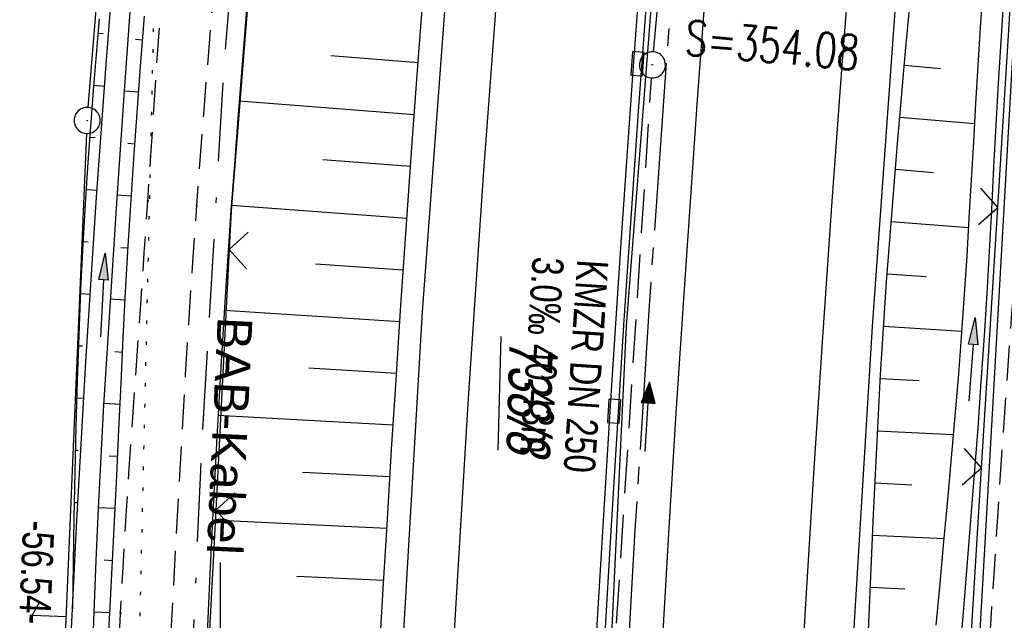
# Model space of a CAD drawing. Extents: x 508885 to 509191, y 457896 to 458644.
# Tile 39 of 58: x 508988 to 509045, y 458402 to 458436. Entities that reach past the tile are written whole.
import ezdxf

# ---------------------------------------------------------------- set-up
doc = ezdxf.new("R2010")
doc.units = 0
doc.header["$LTSCALE"] = 10
doc.header["$MEASUREMENT"] = 0
for name, pattern in [('ACAD_ISO16W100', [73, 15, -6.5, 15, -6.5, 15, -7, 1, -7]), ('ACHSE', [5.5, 4, -0.5, 0.5, -0.5]), ('AUSGEZOGEN', [0]), ('LT00', [0]), ('LT11', [0.3, 0.2, -0.1]), ('PUNKTX2_STR', [0.6, 0.1, -0.5]), ('STRICHLINIE2', [0.375, 0.25, -0.125])]:
    doc.linetypes.add(name, pattern=pattern)
doc.layers.get('0').update_dxf_attribs({"linetype": 'LT00'})
for name, color, linetype in [('--EK_FBR', 1, 'LT00'), ('--EK_Halt-Pfeil', 4, 'LT00'), ('--EK_Haltung', 7, 'STRICHLINIE2'), ('--EK_Haltung-Text', 140, 'LT00'), ('--EK_Schacht-Text', 5, 'LT00'), ('--EL_DFK_AB_L', 21, 'LT00'), ('--EL_DFK_AB_P', 7, 'LT00'), ('--EL_Halt-Pfeil', 4, 'LT00'), ('--EL_Haltung', 182, 'STRICHLINIE2'), ('--EL_Haltung-Text', 182, 'LT00'), ('-AX-093', 35, 'ACHSE'), ('ABSTAND', 8, 'LT00'), ('BAB-KABEL', 220, 'ACAD_ISO16W100'), ('BAB-KABEL_TEXT', 221, 'Continuous'), ('DFK_AB_FLNR', 7, 'Continuous'), ('DFK_AB_L', 21, 'LT00'), ('DFK_AB_P', 7, 'LT00'), ('DFK_KATASTER', 250, 'LT00'), ('DFK_NUTZUNGSGRENZE', 70, 'PUNKTX2_STR'), ('PFEIL', 140, 'AUSGEZOGEN'), ('V112_AFBR_BAB', 250, 'LT00'), ('V112_BOESCH', 250, 'LT00'), ('V112_BOSCHUNG', 250, 'LT00'), ('V112_FELDWEG', 250, 'LT11'), ('V112_GRABEN', 250, 'LT00'), ('V112_H_BORD', 8, 'LT00'), ('V112_KA_PRUF', 182, 'LT00'), ('V112_LD_MARK', 250, 'LT00'), ('V112_RASTER', 250, 'LT00'), ('V112_RINNE', 182, 'LT00'), ('V112_SINKK', 182, 'LT00'), ('V112_ZAUN', 40, 'LT00')]:
    doc.layers.add(name, color=color, linetype=linetype)
doc.styles.add('Beschrift', font='ARIAL.TTF')
doc.styles.add('Haltungsbeschriftung', font='ARIAL.TTF', dxfattribs={"width": 0.75})
doc.styles.add('schachtbeschriftung', font='romans.shx', dxfattribs={"width": 0.75, "height": 2})
doc.styles.get("Standard").update_dxf_attribs({"font": 'ARIAL.TTF'})

# ---------------------------------------------------------------- blocks, each defined once
blk = doc.blocks.new('SYMB7052')
at = {"color": 0, "linetype": 'ByBlock'}
blk.add_lwpolyline([(0, 0), (0, 0.196), (0.076, 0.156)], dxfattribs=at)
blk = doc.blocks.new('SYMB0003')
at = {"color": 0, "linetype": 'ByBlock'}
for p, q in [((-0.015712, 0), (0.010166, 0.012015)), ((0, -0.021257), (-0.015712, 0)), ((0.010166, 0.012015), (0, -0.021257))]:
    blk.add_line(p, q, dxfattribs=at)
for points in [[(-0.031395, 0.499013), (-0.093691, 0.491144), (-0.154509, 0.475528), (-0.21289, 0.452414), (-0.267913, 0.422164), (-0.318712, 0.385257), (-0.364484, 0.342274), (-0.404509, 0.293893), (-0.438154, 0.240877), (-0.464888, 0.184062), (-0.484292, 0.124345), (-0.496058, 0.062667), (-0.5, 0)], [(0.5, 0), (0.496057, 0.062667), (0.484292, 0.124345), (0.464888, 0.184062), (0.438153, 0.240877), (0.404509, 0.293893), (0.364484, 0.342274), (0.318712, 0.385257), (0.267913, 0.422164), (0.21289, 0.452414), (0.154509, 0.475528), (0.093691, 0.491144), (0.031395, 0.499013), (-0.031395, 0.499013)], [(-0.5, 0), (-0.496058, -0.062667), (-0.484292, -0.124345), (-0.464888, -0.184062), (-0.438154, -0.240877), (-0.404509, -0.293893), (-0.364485, -0.342274), (-0.318712, -0.385257), (-0.267914, -0.422164), (-0.21289, -0.452414), (-0.154509, -0.475529), (-0.093691, -0.491144), (-0.031395, -0.499014), (0.031395, -0.499014)], [(0.031395, -0.499014), (0.093691, -0.491144), (0.154509, -0.475529), (0.21289, -0.452414), (0.267914, -0.422164), (0.318712, -0.385257), (0.364485, -0.342274), (0.404509, -0.293893), (0.438154, -0.240877), (0.464889, -0.184062), (0.484292, -0.124345), (0.496058, -0.062667), (0.5, 0)]]:
    blk.add_lwpolyline(points, dxfattribs=at)
blk = doc.blocks.new('Pfreil3')
at = {"layer": 'PFEIL'}
blk.add_hatch(color=256, dxfattribs=at).paths.add_polyline_path([(-1.549, 0.273), (-1.549, -0.273), (0, 0)])
for p, q in [((-1.549, 0), (-4.831, 0)), ((-1.549, -0.273), (-1.549, 0.273)), ((-1.549, 0.273), (0, 0)), ((0, 0), (-1.549, -0.273))]:
    blk.add_line(p, q, dxfattribs=at)
blk = doc.blocks.new('SYMB0011')
at = {"color": 0, "linetype": 'ByBlock'}
for p, q in [((0.5, 0), (-0.5, 0)), ((0, 0.5), (0, -0.5))]:
    blk.add_line(p, q, dxfattribs=at)
blk = doc.blocks.new('SYMB0024')
at = {"color": 0, "linetype": 'ByBlock'}
for p, q in [((-0.5, 0.5), (0, 0)), ((0, 0), (0.5, 0.5))]:
    blk.add_line(p, q, dxfattribs=at)
blk = doc.blocks.new('SYMB0652')
at = {"color": 0, "linetype": 'ByBlock'}
blk.add_lwpolyline([(-0.15, -0.075), (0.15, -0.075), (0.15, 0.075), (-0.15, 0.075), (-0.15, -0.075)], dxfattribs=at)
blk = doc.blocks.new('SYMB0070')
at = {"color": 0, "linetype": 'ByBlock'}
for p, q in [((-0.5, 0), (0.2, 0)), ((0.5, 0), (0.2, 0.1)), ((0.2, 0.1), (0.2, 0)), ((0.468, 0), (0.21, 0.086)), ((0.21, 0.086), (0.21, -0.086)), ((0.21, -0.086), (0.468, 0)), ((0.22, -0.072), (0.437, 0)), ((0.23, -0.058), (0.405, 0)), ((0.24, -0.045), (0.374, 0)), ((0.342, 0), (0.25, 0.031)), ((0.25, 0.031), (0.25, -0.031)), ((0.25, -0.031), (0.342, 0)), ((0.26, -0.017), (0.31, 0)), ((0.27, -0.003), (0.279, 0))]:
    blk.add_line(p, q, dxfattribs=at)
for points in [[(0.2, 0), (0.2, -0.1), (0.5, 0)], [(0.437, 0), (0.22, 0.072), (0.22, -0.072)], [(0.405, 0), (0.23, 0.058), (0.23, -0.058)], [(0.374, 0), (0.24, 0.045), (0.24, -0.045)], [(0.31, 0), (0.26, 0.017), (0.26, -0.017)], [(0.279, 0), (0.27, 0.003), (0.27, -0.003)]]:
    blk.add_lwpolyline(points, dxfattribs=at)

msp = doc.modelspace()

# ---------------------------------------------------------------- linework, layer by layer
at = {"layer": '--EK_FBR'}
for points in [[(509007.454, 458322.883), (509007.977, 458345.83), (509008.965, 458370.63), (509010.2, 458395.169), (509011.606, 458419.412), (509013.424, 458443.945), (509015.365, 458466.768), (509017.722, 458491.337), (509020.368, 458516.063), (509023.279, 458539.666), (509026.395, 458562.703), (509029.635, 458585.14), (509032.898, 458606.519), (509036.843, 458630.719), (509038.5, 458640.091)], [(509033.444, 458322.397), (509033.995, 458344.72), (509034.89, 458369.551), (509035.987, 458394.317), (509037.472, 458418.57), (509039.183, 458442.329), (509041.09, 458464.831), (509043.369, 458488.282), (509045.947, 458513.055), (509048.673, 458535.671), (509051.755, 458558.727), (509055.01, 458581.604), (509058.517, 458604.2), (509062.207, 458626.243), (509064.565, 458639.405)]]:
    msp.add_lwpolyline(points, dxfattribs=at)
at = {"layer": '--EK_FBR', "linetype": 'LT11', "flags": 128}
for points in [[(509036.495, 457899.887), (509036.18, 457901.445), (509035.062, 457907.213), (509033.993, 457912.99), (509032.97, 457918.776), (509031.993, 457924.569), (509031.553, 457927.268), (509031.121, 457929.969), (509030.694, 457932.671), (509030.271, 457935.373), (509029.848, 457938.075), (509029.425, 457940.777), (509028.998, 457943.479), (509028.424, 457947.064), (509027.843, 457950.648), (509027.257, 457954.231), (509026.668, 457957.814), (509026.077, 457961.397), (509025.487, 457964.979), (509024.901, 457968.562), (509024.319, 457972.146), (509023.744, 457975.731), (509023.164, 457979.405), (509022.591, 457983.079), (509022.024, 457986.755), (509021.461, 457990.431), (509020.901, 457994.108), (509020.34, 457997.785), (509019.779, 458001.461), (509019.214, 458005.138), (509018.804, 458007.79), (509018.394, 458010.442), (509017.988, 458013.095), (509017.588, 458015.749), (509017.198, 458018.404), (509016.82, 458021.06), (509016.457, 458023.719), (509016.124, 458026.293), (509015.805, 458028.868), (509015.497, 458031.445), (509015.198, 458034.023), (509014.904, 458036.602), (509014.614, 458039.182), (509014.323, 458041.761), (509014.03, 458044.34), (509013.73, 458046.919), (509013.422, 458049.496), (509013.07, 458052.329), (509012.707, 458055.161), (509012.337, 458057.991), (509011.962, 458060.821), (509011.586, 458063.651), (509011.213, 458066.481), (509010.845, 458069.312), (509010.486, 458072.144), (509010.138, 458074.976), (509009.807, 458077.811), (509009.557, 458080.047), (509009.317, 458082.285), (509009.082, 458084.523), (509008.849, 458086.762), (509008.617, 458089.001), (509008.381, 458091.24), (509008.115, 458093.715), (509007.844, 458096.19), (509007.574, 458098.665), (509007.307, 458101.14), (509007.047, 458103.616), (509006.798, 458106.093), (509006.563, 458108.57), (509006.347, 458111.049), (509006.152, 458113.529), (509005.983, 458116.01), (509005.843, 458118.493), (509005.765, 458120.206), (509005.698, 458121.919), (509005.639, 458123.633), (509005.584, 458125.347), (509005.529, 458127.061), (509005.469, 458128.775), (509005.402, 458130.489), (509005.323, 458132.202), (509005.142, 458135.285), (509004.908, 458138.365), (509004.621, 458141.44), (509004.28, 458144.51), (509003.884, 458147.573), (509003.367, 458151.035), (509002.778, 458154.484), (509002.115, 458157.921), (509001.736, 458159.729), (509001.342, 458161.534), (509000.937, 458163.337), (509000.526, 458165.138), (509000.113, 458166.939), (508999.705, 458168.741), (508999.305, 458170.544), (508998.918, 458172.349), (508998.549, 458174.157), (508998.204, 458175.97), (508997.794, 458178.337), (508997.428, 458180.711), (508997.102, 458183.092), (508996.812, 458185.48), (508996.554, 458187.871), (508996.325, 458190.267), (508996.121, 458192.666), (508995.938, 458195.068), (508995.772, 458197.47), (508995.62, 458199.873), (508995.325, 458205.103), (508995.078, 458210.331), (508994.879, 458215.559), (508994.729, 458220.789), (508994.671, 458223.459), (508994.623, 458226.13), (508994.582, 458228.801), (508994.546, 458231.473), (508994.511, 458234.144), (508994.475, 458236.816), (508994.435, 458239.488), (508994.388, 458242.159), (508994.323, 458245.233), (508994.247, 458248.307), (508994.164, 458251.38), (508994.075, 458254.453), (508993.983, 458257.526), (508993.891, 458260.6), (508993.8, 458263.673), (508993.716, 458266.642), (508993.639, 458269.611), (508993.57, 458272.581), (508993.511, 458275.55), (508993.465, 458278.52), (508993.433, 458281.49), (508993.418, 458284.46), (508993.418, 458286.652), (508993.425, 458288.845), (508993.436, 458291.037), (508993.447, 458293.23), (508993.464, 458300.395), (508993.449, 458307.561), (508993.404, 458314.726), (508993.375, 458317.831), (508993.343, 458320.937), (508993.31, 458324.042), (508993.278, 458327.147), (508993.249, 458330.252), (508993.227, 458333.358), (508993.212, 458336.463), (508993.207, 458339.461), (508993.21, 458342.46), (508993.22, 458345.458), (508993.233, 458348.457), (508993.25, 458351.455), (508993.267, 458354.454), (508993.283, 458357.452), (508993.297, 458360.455), (508993.31, 458363.459), (508993.325, 458366.462), (508993.344, 458369.465), (508993.368, 458372.469), (508993.401, 458375.472), (508993.443, 458378.475), (508993.517, 458382.413), (508993.613, 458386.35), (508993.733, 458390.287), (508993.879, 458394.222), (508994.051, 458398.157), (508994.251, 458402.09), (508994.421, 458405.053), (508994.604, 458408.014), (508994.798, 458410.975), (508995, 458413.936), (508995.207, 458416.896), (508995.415, 458419.857), (508995.622, 458422.817), (508995.825, 458425.778), (508996, 458428.405), (508996.172, 458431.032), (508996.345, 458433.658), (508996.523, 458436.285), (508996.708, 458438.91), (508996.905, 458441.535), (508997.116, 458444.159), (508997.347, 458446.81), (508997.593, 458449.46), (508997.852, 458452.109), (508998.121, 458454.757), (508998.398, 458457.404), (508998.68, 458460.05), (508998.964, 458462.696), (508999.248, 458465.341), (508999.607, 458468.715), (508999.962, 458472.088), (509000.317, 458475.462), (509000.673, 458478.837), (509001.033, 458482.214), (509001.398, 458485.592), (509001.537, 458486.858), (509001.683, 458488.124), (509001.839, 458489.388), (509002.011, 458490.649), (509002.204, 458491.906), (509002.422, 458493.158), (509002.671, 458494.404), (509002.919, 458495.501), (509003.186, 458496.595), (509003.465, 458497.686), (509003.747, 458498.776), (509004.026, 458499.867), (509004.292, 458500.961), (509004.538, 458502.059), (509004.745, 458503.089), (509004.932, 458504.123), (509005.106, 458505.16), (509005.271, 458506.198), (509005.434, 458507.237), (509005.6, 458508.276), (509005.834, 458509.672), (509006.078, 458511.067), (509006.327, 458512.46), (509006.577, 458513.853), (509006.822, 458515.247), (509007.057, 458516.642), (509007.382, 458518.714), (509007.679, 458520.79), (509007.954, 458522.87), (509008.21, 458524.952), (509008.451, 458527.037), (509008.683, 458529.123), (509008.908, 458531.21), (509009.131, 458533.298), (509009.357, 458535.386), (509009.59, 458537.472), (509009.967, 458540.675), (509010.368, 458543.875), (509010.79, 458547.071), (509011.23, 458550.265), (509011.687, 458553.457), (509012.157, 458556.646), (509012.638, 458559.834), (509012.972, 458562.009)], [(509038.565, 457899.833), (509038.517, 457900.069), (509037.883, 457903.29), (509037.269, 457906.515), (509036.673, 457909.744), (509036.094, 457912.975), (509035.529, 457916.21), (509034.975, 457919.447), (509034.431, 457922.685), (509033.894, 457925.924), (509033.274, 457929.705), (509032.66, 457933.487), (509032.048, 457937.268), (509031.437, 457941.05), (509030.825, 457944.831), (509030.073, 457949.46), (509029.318, 457954.088), (509028.561, 457958.716), (509027.805, 457963.344), (509027.05, 457967.973), (509026.298, 457972.601), (509025.55, 457977.231), (509025.432, 457977.97), (509024.588, 457983.254), (509023.637, 457989.278), (509022.699, 457995.304), (509021.775, 458001.333), (509020.867, 458007.364), (509020.383, 458010.623), (509019.907, 458013.882), (509019.439, 458017.143), (509018.981, 458020.405), (509018.535, 458023.669), (509018.1, 458026.959), (509017.676, 458030.25), (509017.263, 458033.543), (509016.858, 458036.837), (509016.459, 458040.132), (509016.063, 458043.428), (509015.67, 458046.723), (509015.276, 458050.019), (509014.789, 458054.069), (509014.301, 458058.119), (509013.812, 458062.168), (509013.323, 458066.218), (509012.837, 458070.268), (509012.354, 458074.318), (509011.875, 458078.369), (509011.481, 458081.748), (509011.093, 458085.129), (509010.712, 458088.51), (509010.341, 458091.894), (509009.979, 458095.299), (509009.631, 458098.705), (509009.3, 458102.114), (509008.988, 458105.524), (509008.698, 458108.935), (509008.432, 458112.348), (509008.194, 458115.761), (509007.986, 458119.175), (509007.849, 458121.785), (509007.732, 458124.396), (509007.637, 458127.01), (509007.565, 458129.626), (509007.518, 458132.247), (509007.501, 458133.81), (509007.487, 458135.373), (509007.471, 458136.937), (509007.445, 458138.499), (509007.404, 458140.06), (509007.342, 458141.618), (509007.253, 458143.172), (509007.13, 458144.722), (509006.968, 458146.267), (509006.76, 458147.805), (509006.538, 458149.147), (509006.281, 458150.484), (509005.996, 458151.817), (509005.688, 458153.148), (509005.363, 458154.475), (509005.027, 458155.801), (509004.684, 458157.126), (509004.341, 458158.451), (509003.701, 458160.974), (509003.083, 458163.5), (509002.491, 458166.03), (509001.928, 458168.564), (509001.397, 458171.104), (509000.901, 458173.651), (509000.446, 458176.205), (509000.023, 458178.82), (508999.643, 458181.443), (508999.302, 458184.073), (508998.998, 458186.708), (508998.729, 458189.348), (508998.493, 458191.991), (508998.286, 458194.637), (508998.107, 458197.286), (508997.952, 458199.935), (508997.821, 458202.574), (508997.709, 458205.212), (508997.615, 458207.851), (508997.535, 458210.49), (508997.467, 458213.13), (508997.408, 458215.769), (508997.357, 458218.408), (508997.309, 458221.048), (508997.238, 458225.249), (508997.17, 458229.451), (508997.104, 458233.653), (508997.038, 458237.855), (508996.97, 458242.057), (508996.898, 458246.465), (508996.823, 458250.873), (508996.748, 458255.28), (508996.673, 458259.688), (508996.6, 458264.095), (508996.537, 458268.034), (508996.477, 458271.972), (508996.423, 458275.91), (508996.375, 458279.848), (508996.336, 458283.787), (508996.311, 458286.935), (508996.291, 458290.084), (508996.275, 458293.232), (508996.262, 458296.326), (508996.25, 458299.421), (508996.237, 458302.515), (508996.222, 458305.609), (508996.201, 458308.703), (508996.174, 458311.798), (508996.139, 458314.892), (508996.102, 458317.583), (508996.059, 458320.274), (508996.016, 458322.965), (508995.976, 458325.655), (508995.942, 458328.346), (508995.917, 458331.037), (508995.904, 458333.727), (508995.908, 458336.418), (508995.927, 458338.789), (508995.957, 458341.159), (508995.996, 458343.53), (508996.039, 458345.901), (508996.084, 458348.272), (508996.126, 458350.643), (508996.162, 458353.014), (508996.189, 458355.385), (508996.203, 458357.756), (508996.202, 458360.048), (508996.19, 458362.339), (508996.171, 458364.631), (508996.149, 458366.923), (508996.128, 458369.215), (508996.113, 458371.506), (508996.107, 458373.798), (508996.115, 458376.089), (508996.141, 458378.38), (508996.19, 458380.737), (508996.259, 458383.094), (508996.346, 458385.451), (508996.448, 458387.807), (508996.562, 458390.163), (508996.685, 458392.519), (508996.814, 458394.875), (508996.947, 458397.23), (508997.08, 458399.586), (508997.261, 458402.829), (508997.441, 458406.072), (508997.621, 458409.315), (508997.806, 458412.557), (508997.997, 458415.798), (508998.198, 458419.039), (508998.41, 458422.279), (508998.637, 458425.518), (508998.832, 458428.137), (508999.036, 458430.755), (508999.246, 458433.373), (508999.459, 458435.99), (508999.672, 458438.608), (508999.882, 458441.226), (509000.087, 458443.845), (509000.265, 458446.202), (509000.441, 458448.559), (509000.616, 458450.916), (509000.795, 458453.272), (509000.98, 458455.628), (509001.176, 458457.983), (509001.385, 458460.336), (509001.611, 458462.688), (509001.857, 458465.037), (509002.148, 458467.57), (509002.462, 458470.1), (509002.797, 458472.627), (509003.148, 458475.153), (509003.513, 458477.678), (509003.887, 458480.201), (509004.267, 458482.723), (509004.65, 458485.244), (509005.089, 458488.136), (509005.53, 458491.028), (509005.976, 458493.92), (509006.216, 458495.452), (509006.463, 458496.982), (509006.72, 458498.511), (509006.994, 458500.036), (509007.288, 458501.558), (509007.534, 458502.749), (509007.789, 458503.938), (509008.045, 458505.126), (509008.296, 458506.316), (509008.535, 458507.508), (509008.807, 458508.988), (509009.053, 458510.473), (509009.279, 458511.962), (509009.489, 458513.454), (509009.686, 458514.947), (509009.875, 458516.442), (509010.157, 458518.738), (509010.431, 458521.034), (509010.702, 458523.331), (509010.971, 458525.627), (509011.242, 458527.923), (509011.518, 458530.218), (509011.8, 458532.511), (509012.092, 458534.804), (509012.396, 458537.095), (509012.754, 458539.657), (509013.127, 458542.216), (509013.513, 458544.774), (509013.909, 458547.331), (509014.31, 458549.888), (509014.714, 458552.443), (509015.118, 458555), (509015.517, 458557.556), (509015.91, 458560.114), (509016.02, 458560.853)]]:
    msp.add_lwpolyline(points, dxfattribs=at)
at = {"layer": '--EK_FBR', "color": 2}
msp.add_lwpolyline([(509027.842, 458437.501), (509027.404, 458431.625), (509026.984, 458425.748), (509026.583, 458419.87), (509026.173, 458413.596), (509025.783, 458407.32), (509025.414, 458401.043), (509025.065, 458394.765), (509024.643, 458386.58), (509024.258, 458378.393), (509023.91, 458370.205), (509023.72, 458365.301), (509023.542, 458360.397), (509023.375, 458355.492), (509023.218, 458350.586), (509023.069, 458345.681), (509022.936, 458341.089), (509022.812, 458336.496), (509022.696, 458331.903), (509022.592, 458327.31), (509022.501, 458322.717)], dxfattribs=at)
at = {"layer": '--EK_Haltung'}
for p, q in [((509024.891, 458434.363), (509028.371, 458472.594)), ((509022.286, 458394.021), (509024.775, 458432.868))]:
    msp.add_line(p, q, dxfattribs=at)
at = {"layer": '--EL_DFK_AB_L'}
for p, q in [((508992.4, 458431.167), (508996.731, 458485.402)), ((509045.968, 458442.151), (509040.463, 458345.347)), ((508989.982, 458374.679), (508992.309, 458429.67))]:
    msp.add_line(p, q, dxfattribs=at)
at = {"layer": '--EL_Haltung'}
for p, q in [((509024.891, 458434.363), (509028.371, 458472.594)), ((509022.286, 458394.021), (509024.775, 458432.868))]:
    msp.add_line(p, q, dxfattribs=at)
at = {"layer": '-AX-093', "ltscale": 0.2}
msp.add_lwpolyline([(509026.45, 458444.688), (509025.493, 458432.091), (509024.615, 458419.488), (509023.817, 458406.88), (509023.099, 458394.267), (509022.461, 458381.65), (509021.903, 458369.029), (509021.424, 458356.405), (509021.026, 458343.778), (509020.707, 458331.149), (509020.469, 458318.518)], dxfattribs=at)
at = {"layer": 'BAB-KABEL', "ltscale": 0.03, "flags": 128}
msp.add_lwpolyline([(509030.381, 458640.305), (509028.862, 458630.359), (509025.782, 458607.356), (509022.865, 458586.792), (509019.457, 458565.396), (509016.703, 458545.969), (509012.658, 458524.774), (509009.414, 458505.662), (509006.499, 458487.362), (509004.395, 458471.637), (509001.968, 458455.15), (509000.184, 458433.437), (508998.889, 458411.254), (508997.915, 458389.213), (508997.751, 458367.359), (508997.427, 458340.488), (508997.265, 458311.669), (508997.265, 458292.245), (508997.694, 458242.661), (508999.533, 458200.892), (509000.202, 458184.134), (509007.234, 458146.46), (509010.333, 458117.354), (509014.944, 458076.455), (509017.63, 458049.491), (509019.256, 458036.621), (509024.514, 457998.778), (509025.455, 457991.53), (509029.992, 457962.287), (509036.078, 457925.561), (509040.905, 457899.771)], dxfattribs=at)
at = {"layer": 'DFK_AB_L'}
for p, q in [((508992.4, 458431.167), (508996.731, 458485.402)), ((509045.968, 458442.151), (509040.463, 458345.347)), ((508989.982, 458374.679), (508992.309, 458429.67))]:
    msp.add_line(p, q, dxfattribs=at)
at = {"layer": 'DFK_NUTZUNGSGRENZE', "ltscale": 0.2}
msp.add_line((508997.29, 458486.1), (508992.69, 458285.27), dxfattribs=at)
at = {"layer": 'V112_AFBR_BAB'}
for points in [[(509007.454, 458322.883), (509007.977, 458345.83), (509008.965, 458370.63), (509010.2, 458395.169), (509011.606, 458419.412), (509013.424, 458443.945), (509015.365, 458466.768), (509017.722, 458491.337), (509020.368, 458516.063), (509023.279, 458539.666), (509026.395, 458562.703), (509029.635, 458585.14), (509032.898, 458606.519), (509036.843, 458630.719), (509038.5, 458640.091)], [(509033.444, 458322.397), (509033.995, 458344.72), (509034.89, 458369.551), (509035.987, 458394.317), (509037.472, 458418.57), (509039.183, 458442.329), (509041.09, 458464.831), (509043.369, 458488.282), (509045.947, 458513.055), (509048.673, 458535.671), (509051.755, 458558.727), (509055.01, 458581.604), (509058.517, 458604.2), (509062.207, 458626.243), (509064.565, 458639.405)]]:
    msp.add_lwpolyline(points, dxfattribs=at)
at = {"layer": 'V112_AFBR_BAB', "color": 0}
msp.add_lwpolyline([(509027.842, 458437.501), (509027.404, 458431.625), (509026.984, 458425.748), (509026.583, 458419.87), (509026.173, 458413.596), (509025.783, 458407.32), (509025.414, 458401.043), (509025.065, 458394.765), (509024.643, 458386.58), (509024.258, 458378.393), (509023.91, 458370.205), (509023.72, 458365.301), (509023.542, 458360.397), (509023.375, 458355.492), (509023.218, 458350.586), (509023.069, 458345.681), (509022.936, 458341.089), (509022.812, 458336.496), (509022.696, 458331.903), (509022.592, 458327.31), (509022.501, 458322.717)], dxfattribs=at)
at = {"layer": 'V112_BOESCH'}
for points in [[(509007.599, 458370.723), (509007.791, 458374.848), (509007.995, 458378.973), (509008.209, 458383.097), (509008.431, 458387.221), (509008.66, 458391.345), (509008.892, 458395.468), (509009.121, 458399.477), (509009.353, 458403.486), (509009.591, 458407.494), (509009.835, 458411.502), (509010.087, 458415.51), (509010.349, 458419.517), (509010.686, 458424.456), (509011.039, 458429.394), (509011.406, 458434.331), (509011.786, 458439.267)], [(509001.621, 458438.46), (509001.414, 458435.817), (509001.206, 458433.173), (509000.999, 458430.53), (509000.797, 458427.886), (509000.602, 458425.242), (509000.304, 458420.899), (509000.031, 458416.553), (508999.782, 458412.206), (508999.555, 458407.857), (508999.348, 458403.508), (508999.158, 458399.157), (508999.019, 458395.71), (508998.892, 458392.263), (508998.779, 458388.816), (508998.68, 458385.368), (508998.599, 458381.92), (508998.536, 458378.472), (508998.498, 458375.561), (508998.473, 458372.65), (508998.459, 458369.739)], [(509037.185, 458399.73), (509037.298, 458402.41), (509037.413, 458405.09), (509037.531, 458407.769), (509037.656, 458410.448), (509037.792, 458413.126), (509037.94, 458415.804), (509038.104, 458418.48), (509038.285, 458421.135), (509038.481, 458423.789), (509038.691, 458426.443), (509038.912, 458429.095), (509039.142, 458431.747), (509039.377, 458434.399), (509039.616, 458437.05)], [(508993.03, 458436.27), (508992.858, 458434.203), (508992.689, 458432.135), (508992.528, 458430.067), (508992.376, 458427.998), (508992.238, 458425.929), (508992.086, 458423.311), (508991.959, 458420.692), (508991.852, 458418.071), (508991.764, 458415.449), (508991.69, 458412.827), (508991.628, 458410.204), (508991.575, 458407.58), (508991.529, 458404.956), (508991.485, 458402.332)], [(508992.121, 458378.372), (508992.357, 458381.758), (508992.591, 458385.144), (508992.82, 458388.53), (508993.042, 458391.917), (508993.255, 458395.304), (508993.457, 458398.692), (508993.644, 458402.081), (508993.78, 458404.722), (508993.908, 458407.364), (508994.033, 458410.006), (508994.157, 458412.648), (508994.282, 458415.29), (508994.412, 458417.932), (508994.549, 458420.573), (508994.698, 458423.213), (508994.859, 458425.853), (508995.036, 458428.492), (508995.226, 458431.131), (508995.427, 458433.769), (508995.635, 458436.406)]]:
    msp.add_lwpolyline(points, dxfattribs=at)
at = {"layer": 'V112_BOSCHUNG'}
for p, q in [((508992.961, 458435.435), (508993.26, 458435.411)), ((508995.106, 458435.091), (508995.528, 458435.06)), ((509006.338, 458434.148), (509011.362, 458433.747)), ((509039.305, 458433.597), (509041.404, 458433.415)), ((508992.714, 458432.445), (508993.334, 458432.396)), ((508994.472, 458432.128), (508995.297, 458432.069)), ((509001.078, 458431.547), (509011.14, 458430.767)), ((509039.042, 458430.608), (509043.328, 458430.237)), ((508992.481, 458429.452), (508992.798, 458429.429)), ((508994.67, 458429.107), (508995.077, 458429.077)), ((509005.885, 458428.165), (509010.923, 458427.788)), ((509038.787, 458427.61), (509040.973, 458427.43)), ((508992.272, 458426.458), (508992.902, 458426.416)), ((508994.058, 458426.143), (508994.874, 458426.084)), ((509000.624, 458425.539), (509010.711, 458424.808)), ((509038.545, 458424.61), (509042.985, 458424.263)), ((508992.094, 458423.459), (508992.396, 458423.443)), ((508994.273, 458423.12), (508994.69, 458423.09)), ((509005.459, 458422.181), (509010.505, 458421.828)), ((509038.318, 458421.599), (509040.559, 458421.444)), ((508991.949, 458420.46), (508992.503, 458420.435)), ((508993.659, 458420.153), (508994.524, 458420.097)), ((509000.214, 458419.515), (509010.306, 458418.859)), ((509038.112, 458418.597), (509042.596, 458418.305)), ((508991.83, 458417.461), (508992.073, 458417.451)), ((508993.92, 458417.13), (508994.37, 458417.104)), ((509005.07, 458416.193), (509010.112, 458415.891)), ((509037.927, 458415.583), (509040.147, 458415.458)), ((508991.734, 458414.461), (508992.137, 458414.448)), ((508993.291, 458414.159), (508994.226, 458414.111)), ((508999.853, 458413.476), (509009.924, 458412.922)), ((509037.763, 458412.578), (509042.115, 458412.352)), ((508991.657, 458411.461), (508991.811, 458411.457)), ((508993.604, 458411.139), (508994.085, 458411.114)), ((509004.714, 458410.204), (509009.739, 458409.94)), ((509037.614, 458409.573), (509039.732, 458409.472)), ((508991.592, 458408.46), (508991.801, 458408.457)), ((508992.97, 458408.168), (508993.944, 458408.117)), ((508999.535, 458407.447), (509009.56, 458406.97)), ((509037.478, 458406.576), (509041.574, 458406.381)), ((508991.537, 458405.461), (508991.59, 458405.46)), ((508993.316, 458405.146), (508993.799, 458405.124)), ((509004.387, 458404.213), (509009.383, 458403.988)), ((509037.348, 458403.578), (509039.323, 458403.484)), ((508991.487, 458402.461), (508991.491, 458402.461)), ((508992.713, 458402.167), (508993.647, 458402.131))]:
    msp.add_line(p, q, dxfattribs=at)
at = {"layer": 'V112_FELDWEG', "flags": 128}
for points in [[(509036.495, 457899.887), (509036.18, 457901.445), (509035.062, 457907.213), (509033.993, 457912.99), (509032.97, 457918.776), (509031.993, 457924.569), (509031.553, 457927.268), (509031.121, 457929.969), (509030.694, 457932.671), (509030.271, 457935.373), (509029.848, 457938.075), (509029.425, 457940.777), (509028.998, 457943.479), (509028.424, 457947.064), (509027.843, 457950.648), (509027.257, 457954.231), (509026.668, 457957.814), (509026.077, 457961.397), (509025.487, 457964.979), (509024.901, 457968.562), (509024.319, 457972.146), (509023.744, 457975.731), (509023.164, 457979.405), (509022.591, 457983.079), (509022.024, 457986.755), (509021.461, 457990.431), (509020.901, 457994.108), (509020.34, 457997.785), (509019.779, 458001.461), (509019.214, 458005.138), (509018.804, 458007.79), (509018.394, 458010.442), (509017.988, 458013.095), (509017.588, 458015.749), (509017.198, 458018.404), (509016.82, 458021.06), (509016.457, 458023.719), (509016.124, 458026.293), (509015.805, 458028.868), (509015.497, 458031.445), (509015.198, 458034.023), (509014.904, 458036.602), (509014.614, 458039.182), (509014.323, 458041.761), (509014.03, 458044.34), (509013.73, 458046.919), (509013.422, 458049.496), (509013.07, 458052.329), (509012.707, 458055.161), (509012.337, 458057.991), (509011.962, 458060.821), (509011.586, 458063.651), (509011.213, 458066.481), (509010.845, 458069.312), (509010.486, 458072.144), (509010.138, 458074.976), (509009.807, 458077.811), (509009.557, 458080.047), (509009.317, 458082.285), (509009.082, 458084.523), (509008.849, 458086.762), (509008.617, 458089.001), (509008.381, 458091.24), (509008.115, 458093.715), (509007.844, 458096.19), (509007.574, 458098.665), (509007.307, 458101.14), (509007.047, 458103.616), (509006.798, 458106.093), (509006.563, 458108.57), (509006.347, 458111.049), (509006.152, 458113.529), (509005.983, 458116.01), (509005.843, 458118.493), (509005.765, 458120.206), (509005.698, 458121.919), (509005.639, 458123.633), (509005.584, 458125.347), (509005.529, 458127.061), (509005.469, 458128.775), (509005.402, 458130.489), (509005.323, 458132.202), (509005.142, 458135.285), (509004.908, 458138.365), (509004.621, 458141.44), (509004.28, 458144.51), (509003.884, 458147.573), (509003.367, 458151.035), (509002.778, 458154.484), (509002.115, 458157.921), (509001.736, 458159.729), (509001.342, 458161.534), (509000.937, 458163.337), (509000.526, 458165.138), (509000.113, 458166.939), (508999.705, 458168.741), (508999.305, 458170.544), (508998.918, 458172.349), (508998.549, 458174.157), (508998.204, 458175.97), (508997.794, 458178.337), (508997.428, 458180.711), (508997.102, 458183.092), (508996.812, 458185.48), (508996.554, 458187.871), (508996.325, 458190.267), (508996.121, 458192.666), (508995.938, 458195.068), (508995.772, 458197.47), (508995.62, 458199.873), (508995.325, 458205.103), (508995.078, 458210.331), (508994.879, 458215.559), (508994.729, 458220.789), (508994.671, 458223.459), (508994.623, 458226.13), (508994.582, 458228.801), (508994.546, 458231.473), (508994.511, 458234.144), (508994.475, 458236.816), (508994.435, 458239.488), (508994.388, 458242.159), (508994.323, 458245.233), (508994.247, 458248.307), (508994.164, 458251.38), (508994.075, 458254.453), (508993.983, 458257.526), (508993.891, 458260.6), (508993.8, 458263.673), (508993.716, 458266.642), (508993.639, 458269.611), (508993.57, 458272.581), (508993.511, 458275.55), (508993.465, 458278.52), (508993.433, 458281.49), (508993.418, 458284.46), (508993.418, 458286.652), (508993.425, 458288.845), (508993.436, 458291.037), (508993.447, 458293.23), (508993.464, 458300.395), (508993.449, 458307.561), (508993.404, 458314.726), (508993.375, 458317.831), (508993.343, 458320.937), (508993.31, 458324.042), (508993.278, 458327.147), (508993.249, 458330.252), (508993.227, 458333.358), (508993.212, 458336.463), (508993.207, 458339.461), (508993.21, 458342.46), (508993.22, 458345.458), (508993.233, 458348.457), (508993.25, 458351.455), (508993.267, 458354.454), (508993.283, 458357.452), (508993.297, 458360.455), (508993.31, 458363.459), (508993.325, 458366.462), (508993.344, 458369.465), (508993.368, 458372.469), (508993.401, 458375.472), (508993.443, 458378.475), (508993.517, 458382.413), (508993.613, 458386.35), (508993.733, 458390.287), (508993.879, 458394.222), (508994.051, 458398.157), (508994.251, 458402.09), (508994.421, 458405.053), (508994.604, 458408.014), (508994.798, 458410.975), (508995, 458413.936), (508995.207, 458416.896), (508995.415, 458419.857), (508995.622, 458422.817), (508995.825, 458425.778), (508996, 458428.405), (508996.172, 458431.032), (508996.345, 458433.658), (508996.523, 458436.285), (508996.708, 458438.91), (508996.905, 458441.535), (508997.116, 458444.159), (508997.347, 458446.81), (508997.593, 458449.46), (508997.852, 458452.109), (508998.121, 458454.757), (508998.398, 458457.404), (508998.68, 458460.05), (508998.964, 458462.696), (508999.248, 458465.341), (508999.607, 458468.715), (508999.962, 458472.088), (509000.317, 458475.462), (509000.673, 458478.837), (509001.033, 458482.214), (509001.398, 458485.592), (509001.537, 458486.858), (509001.683, 458488.124), (509001.839, 458489.388), (509002.011, 458490.649), (509002.204, 458491.906), (509002.422, 458493.158), (509002.671, 458494.404), (509002.919, 458495.501), (509003.186, 458496.595), (509003.465, 458497.686), (509003.747, 458498.776), (509004.026, 458499.867), (509004.292, 458500.961), (509004.538, 458502.059), (509004.745, 458503.089), (509004.932, 458504.123), (509005.106, 458505.16), (509005.271, 458506.198), (509005.434, 458507.237), (509005.6, 458508.276), (509005.834, 458509.672), (509006.078, 458511.067), (509006.327, 458512.46), (509006.577, 458513.853), (509006.822, 458515.247), (509007.057, 458516.642), (509007.382, 458518.714), (509007.679, 458520.79), (509007.954, 458522.87), (509008.21, 458524.952), (509008.451, 458527.037), (509008.683, 458529.123), (509008.908, 458531.21), (509009.131, 458533.298), (509009.357, 458535.386), (509009.59, 458537.472), (509009.967, 458540.675), (509010.368, 458543.875), (509010.79, 458547.071), (509011.23, 458550.265), (509011.687, 458553.457), (509012.157, 458556.646), (509012.638, 458559.834), (509013.128, 458563.021), (509013.641, 458566.312), (509014.158, 458569.602), (509014.677, 458572.891), (509015.197, 458576.181), (509015.714, 458579.471), (509016.227, 458582.762), (509016.734, 458586.053), (509017.232, 458589.346), (509017.722, 458592.655), (509018.203, 458595.966), (509018.676, 458599.277), (509019.145, 458602.59), (509019.61, 458605.902), (509020.074, 458609.215), (509020.538, 458612.528), (509021.005, 458615.841), (509021.668, 458620.493), (509022.341, 458625.143), (509023.026, 458629.792), (509023.723, 458634.439), (509024.434, 458639.083), (509024.648, 458640.455)], [(509038.565, 457899.833), (509038.517, 457900.069), (509037.883, 457903.29), (509037.269, 457906.515), (509036.673, 457909.743), (509036.094, 457912.975), (509035.529, 457916.21), (509034.975, 457919.447), (509034.431, 457922.685), (509033.894, 457925.924), (509033.274, 457929.705), (509032.66, 457933.487), (509032.048, 457937.268), (509031.437, 457941.05), (509030.825, 457944.831), (509030.073, 457949.46), (509029.318, 457954.088), (509028.561, 457958.716), (509027.805, 457963.344), (509027.05, 457967.973), (509026.298, 457972.601), (509025.55, 457977.231), (509024.588, 457983.254), (509023.637, 457989.278), (509022.699, 457995.304), (509021.775, 458001.333), (509020.867, 458007.364), (509020.383, 458010.623), (509019.907, 458013.882), (509019.439, 458017.143), (509018.981, 458020.405), (509018.535, 458023.669), (509018.1, 458026.959), (509017.676, 458030.25), (509017.263, 458033.543), (509016.858, 458036.837), (509016.459, 458040.132), (509016.063, 458043.428), (509015.67, 458046.723), (509015.276, 458050.019), (509014.789, 458054.069), (509014.301, 458058.119), (509013.812, 458062.168), (509013.323, 458066.218), (509012.837, 458070.268), (509012.354, 458074.318), (509011.875, 458078.369), (509011.481, 458081.748), (509011.093, 458085.129), (509010.712, 458088.51), (509010.341, 458091.894), (509009.979, 458095.299), (509009.631, 458098.705), (509009.3, 458102.114), (509008.988, 458105.524), (509008.698, 458108.935), (509008.432, 458112.348), (509008.194, 458115.761), (509007.986, 458119.175), (509007.849, 458121.785), (509007.732, 458124.396), (509007.637, 458127.01), (509007.565, 458129.626), (509007.518, 458132.247), (509007.501, 458133.81), (509007.487, 458135.373), (509007.471, 458136.937), (509007.445, 458138.499), (509007.404, 458140.06), (509007.342, 458141.618), (509007.253, 458143.172), (509007.13, 458144.722), (509006.968, 458146.267), (509006.76, 458147.805), (509006.538, 458149.147), (509006.281, 458150.484), (509005.996, 458151.817), (509005.688, 458153.148), (509005.363, 458154.475), (509005.027, 458155.801), (509004.684, 458157.126), (509004.341, 458158.451), (509003.701, 458160.974), (509003.083, 458163.5), (509002.491, 458166.03), (509001.928, 458168.564), (509001.397, 458171.104), (509000.901, 458173.651), (509000.446, 458176.205), (509000.023, 458178.82), (508999.643, 458181.443), (508999.302, 458184.073), (508998.998, 458186.708), (508998.729, 458189.348), (508998.493, 458191.991), (508998.286, 458194.637), (508998.107, 458197.286), (508997.952, 458199.935), (508997.821, 458202.574), (508997.709, 458205.212), (508997.615, 458207.851), (508997.535, 458210.49), (508997.467, 458213.13), (508997.408, 458215.769), (508997.357, 458218.408), (508997.309, 458221.048), (508997.238, 458225.249), (508997.17, 458229.451), (508997.104, 458233.653), (508997.038, 458237.855), (508996.97, 458242.057), (508996.898, 458246.465), (508996.823, 458250.873), (508996.748, 458255.28), (508996.673, 458259.688), (508996.6, 458264.095), (508996.537, 458268.034), (508996.477, 458271.972), (508996.423, 458275.91), (508996.375, 458279.848), (508996.336, 458283.787), (508996.311, 458286.935), (508996.291, 458290.084), (508996.275, 458293.232), (508996.262, 458296.326), (508996.25, 458299.421), (508996.237, 458302.515), (508996.222, 458305.609), (508996.201, 458308.703), (508996.174, 458311.798), (508996.139, 458314.892), (508996.102, 458317.583), (508996.059, 458320.274), (508996.016, 458322.965), (508995.976, 458325.655), (508995.942, 458328.346), (508995.917, 458331.037), (508995.904, 458333.727), (508995.908, 458336.418), (508995.927, 458338.789), (508995.957, 458341.159), (508995.996, 458343.53), (508996.039, 458345.901), (508996.084, 458348.272), (508996.126, 458350.643), (508996.162, 458353.014), (508996.189, 458355.385), (508996.203, 458357.756), (508996.202, 458360.048), (508996.19, 458362.339), (508996.171, 458364.631), (508996.149, 458366.923), (508996.128, 458369.215), (508996.113, 458371.506), (508996.107, 458373.798), (508996.115, 458376.089), (508996.141, 458378.38), (508996.19, 458380.737), (508996.259, 458383.094), (508996.346, 458385.451), (508996.448, 458387.807), (508996.562, 458390.163), (508996.685, 458392.519), (508996.814, 458394.875), (508996.947, 458397.23), (508997.08, 458399.586), (508997.261, 458402.829), (508997.441, 458406.072), (508997.621, 458409.315), (508997.806, 458412.557), (508997.997, 458415.798), (508998.198, 458419.039), (508998.41, 458422.279), (508998.637, 458425.518), (508998.832, 458428.137), (508999.036, 458430.755), (508999.246, 458433.373), (508999.459, 458435.99), (508999.672, 458438.608), (508999.882, 458441.226), (509000.087, 458443.845), (509000.265, 458446.202), (509000.441, 458448.559), (509000.616, 458450.916), (509000.795, 458453.272), (509000.98, 458455.628), (509001.176, 458457.983), (509001.385, 458460.336), (509001.611, 458462.688), (509001.857, 458465.037), (509002.148, 458467.57), (509002.462, 458470.1), (509002.797, 458472.627), (509003.148, 458475.153), (509003.513, 458477.678), (509003.887, 458480.201), (509004.267, 458482.723), (509004.65, 458485.244), (509005.089, 458488.136), (509005.53, 458491.028), (509005.976, 458493.92), (509006.216, 458495.452), (509006.463, 458496.982), (509006.72, 458498.511), (509006.994, 458500.036), (509007.288, 458501.558), (509007.534, 458502.749), (509007.789, 458503.938), (509008.045, 458505.126), (509008.296, 458506.316), (509008.535, 458507.508), (509008.807, 458508.988), (509009.053, 458510.473), (509009.279, 458511.962), (509009.489, 458513.454), (509009.686, 458514.947), (509009.875, 458516.442), (509010.157, 458518.738), (509010.431, 458521.034), (509010.702, 458523.331), (509010.971, 458525.627), (509011.242, 458527.923), (509011.518, 458530.218), (509011.8, 458532.511), (509012.092, 458534.804), (509012.396, 458537.095), (509012.754, 458539.657), (509013.127, 458542.216), (509013.513, 458544.774), (509013.909, 458547.331), (509014.31, 458549.888), (509014.714, 458552.443), (509015.118, 458555), (509015.517, 458557.556), (509015.91, 458560.114), (509016.292, 458562.673), (509016.666, 458565.267), (509017.028, 458567.862), (509017.382, 458570.459), (509017.728, 458573.056), (509018.07, 458575.654), (509018.411, 458578.252), (509018.752, 458580.851), (509019.096, 458583.448), (509019.446, 458586.045), (509019.804, 458588.641), (509020.23, 458591.642), (509020.668, 458594.641), (509021.116, 458597.639), (509021.571, 458600.636), (509022.031, 458603.633), (509022.494, 458606.629), (509022.957, 458609.624), (509023.42, 458612.62), (509023.878, 458615.617), (509024.403, 458619.094), (509024.923, 458622.571), (509025.44, 458626.049), (509025.957, 458629.527), (509026.476, 458633.005), (509027, 458636.481), (509027.532, 458639.957), (509027.598, 458640.378)], [(509075.207, 457898.869), (509074.801, 457900.932), (509074.318, 457903.466), (509073.848, 457906.002), (509073.386, 457908.54), (509072.931, 457911.08), (509072.478, 457913.619), (509072.026, 457916.16), (509071.572, 457918.699), (509071.111, 457921.238), (509070.643, 457923.775), (509070.181, 457926.225), (509069.71, 457928.674), (509069.234, 457931.122), (509068.756, 457933.57), (509068.278, 457936.017), (509067.802, 457938.465), (509067.332, 457940.913), (509066.869, 457943.363), (509066.417, 457945.815), (509065.978, 457948.269), (509065.524, 457950.902), (509065.085, 457953.537), (509064.659, 457956.175), (509064.241, 457958.814), (509063.829, 457961.455), (509063.421, 457964.096), (509063.012, 457966.737), (509062.601, 457969.377), (509062.109, 457972.494), (509061.611, 457975.61), (509061.11, 457978.725), (509060.61, 457981.841), (509060.112, 457984.957), (509059.62, 457988.073), (509059.136, 457991.191), (509058.664, 457994.311), (509058.184, 457997.579), (509057.717, 458000.849), (509057.26, 458004.12), (509056.812, 458007.393), (509056.369, 458010.666), (509055.931, 458013.94), (509055.493, 458017.214), (509054.769, 458022.614), (509054.044, 458028.013), (509053.316, 458033.412), (509052.587, 458038.811), (509051.858, 458044.211), (509051.129, 458049.613), (509050.769, 458052.287), (509050.413, 458054.961), (509050.064, 458057.637), (509049.726, 458060.313), (509049.403, 458062.991), (509049.096, 458065.671), (509048.812, 458068.352), (509048.551, 458071.035), (509048.319, 458073.721), (509048.119, 458076.409), (509047.991, 458078.433), (509047.879, 458080.457), (509047.782, 458082.483), (509047.697, 458084.51), (509047.62, 458086.537), (509047.55, 458088.564), (509047.482, 458090.592), (509047.356, 458094.433), (509047.233, 458098.274), (509047.115, 458102.114), (509047.004, 458105.955), (509046.92, 458109.058), (509046.84, 458112.16), (509046.761, 458115.263), (509046.683, 458118.366), (509046.603, 458121.469), (509046.52, 458124.572), (509046.432, 458127.675), (509046.321, 458131.306), (509046.202, 458134.936), (509046.08, 458138.566), (509045.956, 458142.196), (509045.833, 458145.827), (509045.713, 458149.457), (509045.624, 458152.279), (509045.536, 458155.101), (509045.448, 458157.923), (509045.357, 458160.745), (509045.262, 458163.567), (509045.16, 458166.389), (509045.049, 458169.21), (509044.913, 458172.358), (509044.765, 458175.506), (509044.608, 458178.653), (509044.445, 458181.8), (509044.277, 458184.947), (509044.107, 458188.094), (509043.937, 458191.241), (509043.77, 458194.388), (509043.608, 458197.535), (509043.407, 458201.625), (509043.217, 458205.715), (509043.034, 458209.806), (509042.858, 458213.897), (509042.686, 458217.988), (509042.517, 458222.079), (509042.357, 458225.975), (509042.198, 458229.871), (509042.045, 458233.768), (509041.897, 458237.664), (509041.758, 458241.561), (509041.627, 458245.529), (509041.504, 458249.498), (509041.39, 458253.467), (509041.283, 458257.436), (509041.182, 458261.405), (509041.084, 458265.374), (509040.896, 458273.402), (509040.72, 458281.43), (509040.558, 458289.458), (509040.498, 458292.64), (509040.442, 458295.823), (509040.393, 458299.005), (509040.351, 458302.187), (509040.319, 458305.37), (509040.298, 458308.552), (509040.291, 458311.735), (509040.299, 458314.917), (509040.329, 458318.608), (509040.38, 458322.298), (509040.45, 458325.988), (509040.537, 458329.678), (509040.639, 458333.368), (509040.753, 458337.058), (509040.879, 458340.747), (509041.014, 458344.436), (509041.152, 458348.01), (509041.298, 458351.584), (509041.453, 458355.157), (509041.619, 458358.73), (509041.797, 458362.302), (509041.989, 458365.873), (509042.181, 458369.196), (509042.383, 458372.519), (509042.594, 458375.841), (509042.811, 458379.163), (509043.032, 458382.485), (509043.255, 458385.806), (509043.478, 458389.128), (509043.697, 458392.45), (509043.912, 458395.777), (509044.125, 458399.104), (509044.337, 458402.431), (509044.551, 458405.758), (509044.768, 458409.084), (509044.992, 458412.41), (509045.225, 458415.735), (509045.468, 458419.06), (509045.769, 458422.954), (509046.085, 458426.847), (509046.416, 458430.739), (509046.757, 458434.629), (509047.109, 458438.52), (509047.467, 458442.409), (509047.968, 458447.746), (509048.48, 458453.082), (509049.005, 458458.416), (509049.544, 458463.75), (509050.099, 458469.081), (509050.519, 458473.014), (509050.947, 458476.945), (509051.382, 458480.877), (509051.822, 458484.807), (509052.267, 458488.737), (509052.713, 458492.667), (509053.167, 458496.651), (509053.625, 458500.635), (509054.088, 458504.619), (509054.559, 458508.601), (509055.039, 458512.582), (509055.531, 458516.562), (509056.005, 458520.299), (509056.49, 458524.035), (509056.982, 458527.77), (509057.481, 458531.505), (509057.983, 458535.238), (509058.487, 458538.972), (509059.102, 458543.525), (509059.717, 458548.079), (509060.334, 458552.631), (509060.955, 458557.184), (509061.443, 458560.742), (509061.936, 458564.3), (509062.434, 458567.857), (509062.94, 458571.412), (509063.454, 458574.967), (509063.991, 458578.61), (509064.537, 458582.252), (509065.092, 458585.892), (509065.652, 458589.532), (509066.217, 458593.171), (509066.827, 458597.067), (509067.442, 458600.962), (509068.065, 458604.856), (509068.698, 458608.748), (509069.342, 458612.639), (509070, 458616.527), (509070.673, 458620.412), (509071.333, 458624.126), (509072.006, 458627.838), (509072.691, 458631.548), (509073.385, 458635.256), (509074.087, 458638.962), (509074.123, 458639.153)]]:
    msp.add_lwpolyline(points, dxfattribs=at)
at = {"layer": 'V112_GRABEN'}
for points in [[(508994.912, 458438.297), (508994.471, 458432.122), (508994.044, 458425.945), (508993.844, 458422.972), (508993.649, 458419.999), (508993.462, 458417.026), (508993.284, 458414.051), (508993.119, 458411.077), (508992.967, 458408.101), (508992.83, 458405.126), (508992.712, 458402.149), (508992.623, 458399.508), (508992.547, 458396.867), (508992.48, 458394.225), (508992.421, 458391.583), (508992.365, 458388.941), (508992.31, 458386.299), (508992.253, 458383.656), (508992.191, 458381.014), (508992.121, 458378.372), (508992.051, 458376.035), (508991.975, 458373.698), (508991.897, 458371.362), (508991.82, 458369.025)], [(509043.805, 458437.961), (509043.659, 458435.77), (509043.523, 458433.579), (509043.394, 458431.387), (509043.268, 458429.195), (509043.144, 458427.002), (509043.017, 458424.81), (509042.885, 458422.618), (509042.744, 458420.426), (509042.591, 458418.236), (509042.407, 458415.828), (509042.207, 458413.422), (509041.997, 458411.016), (509041.779, 458408.611), (509041.558, 458406.206), (509041.336, 458403.801), (509041.117, 458401.396)], [(508990.483, 458369.468), (508990.512, 458372.454), (508990.551, 458375.441), (508990.603, 458378.427), (508990.681, 458381.843), (508990.778, 458385.259), (508990.893, 458388.675), (508991.023, 458392.09), (508991.166, 458395.504), (508991.321, 458398.918), (508991.485, 458402.332), (508991.727, 458407.068), (508991.985, 458411.803), (508992.261, 458416.537), (508992.557, 458421.27), (508992.873, 458426.001), (508993.135, 458429.696), (508993.408, 458433.391), (508993.69, 458437.085)], [(509044.994, 458437.405), (509044.84, 458434.986), (509044.697, 458432.566), (509044.563, 458430.145), (509044.433, 458427.724), (509044.304, 458425.303), (509044.172, 458422.882), (509044.034, 458420.462), (509043.885, 458418.042), (509043.707, 458415.388), (509043.516, 458412.735), (509043.313, 458410.083), (509043.104, 458407.432), (509042.89, 458404.781), (509042.675, 458402.13), (509042.461, 458399.479)]]:
    msp.add_lwpolyline(points, dxfattribs=at)
at = {"layer": 'V112_H_BORD'}
msp.add_lwpolyline([(509048.685, 458634.124), (509048.272, 458628.738), (509044.528, 458606.062), (509037.806, 458560.565), (509031.962, 458514.885), (509026.971, 458465.681), (509023.317, 458418.61), (509019.833, 458345.207), (509019.017, 458275.547), (509019.919, 458227.464), (509023.24, 458156.759), (509026.703, 458111.833), (509031.399, 458065.218), (509040.466, 457995.243), (509051.959, 457925.916), (509057.252, 457899.341)], dxfattribs=at)
at = {"layer": 'V112_LD_MARK'}
for points in [[(509030.546, 458318.923), (509030.74, 458329.722), (509030.993, 458340.52), (509031.306, 458351.316), (509031.68, 458362.11), (509032.116, 458372.901), (509032.614, 458383.689), (509033.175, 458394.474), (509033.622, 458402.301), (509034.102, 458410.127), (509034.614, 458417.95), (509035.157, 458425.772), (509035.73, 458433.591), (509036.333, 458441.408)], [(509016.083, 458440.574), (509015.118, 458427.515), (509014.237, 458414.449), (509013.443, 458401.378), (509012.734, 458388.302), (509012.111, 458375.221), (509011.575, 458362.136), (509011.125, 458349.047), (509010.761, 458335.955), (509010.485, 458322.86)]]:
    msp.add_lwpolyline(points, dxfattribs=at)
at = {"layer": 'V112_RASTER'}
msp.add_line((509000, 458395), (509000, 458405), dxfattribs=at)
at = {"layer": 'V112_RINNE'}
for points in [[(509024.084, 458438.475), (509023.723, 458433.542), (509023.374, 458428.607), (509023.036, 458423.672), (509022.707, 458418.736), (509022.4, 458414.013), (509022.101, 458409.289), (509021.812, 458404.565), (509021.535, 458399.84), (509021.271, 458395.114), (509021.008, 458390.13), (509020.759, 458385.145), (509020.525, 458380.16), (509020.304, 458375.174), (509020.094, 458370.187), (509019.77, 458361.896), (509019.475, 458353.603), (509019.21, 458345.31), (509019.046, 458339.647), (509018.896, 458333.984), (509018.762, 458328.321), (509018.644, 458322.657)], [(509020.565, 458370.095), (509020.743, 458374.247), (509020.932, 458378.398), (509021.132, 458382.549), (509021.342, 458386.7), (509021.559, 458390.85), (509021.783, 458395), (509022.113, 458400.911), (509022.456, 458406.822), (509022.814, 458412.731), (509023.189, 458418.64), (509023.599, 458424.801), (509024.029, 458430.961), (509024.48, 458437.119)]]:
    msp.add_lwpolyline(points, dxfattribs=at)
at = {"layer": 'V112_ZAUN'}
for p, q in [((509044.671, 458425.412), (509045.599, 458440.383)), ((509043.744, 458410.441), (509044.671, 458425.412)), ((509000.493, 458422.993), (508999.727, 458408.013)), ((509042.816, 458395.469), (509043.744, 458410.441)), ((508999.727, 458408.013), (508998.962, 458393.033))]:
    msp.add_line(p, q, dxfattribs=at)
msp.add_lwpolyline([(509001.621, 458437.95), (509000.607, 458425.23), (509000.493, 458422.993)], dxfattribs=at)

# ---------------------------------------------------------------- block references
at = {"layer": '--EK_Halt-Pfeil', "xscale": 4.00000000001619, "yscale": 4, "zscale": 4, "rotation": 86.33493000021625}
msp.add_blockref('SYMB0070', (509024.528, 458413.38), dxfattribs=at)
at = {"layer": '--EL_DFK_AB_P', "xscale": 1.500000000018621, "yscale": 1.5, "zscale": 1.5, "rotation": 264.7377099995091}
msp.add_blockref('SYMB0003', (508992.34, 458430.42), dxfattribs=at)
at = {"layer": '--EL_Halt-Pfeil', "xscale": 4.000000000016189, "yscale": 4, "zscale": 4, "rotation": 86.33493000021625}
msp.add_blockref('SYMB0070', (509024.528, 458413.38), dxfattribs=at)
at = {"layer": 'DFK_AB_P', "xscale": 1.500000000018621, "yscale": 1.5, "zscale": 1.5, "rotation": 264.7377099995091}
msp.add_blockref('SYMB0003', (508992.34, 458430.42), dxfattribs=at)
at = {"layer": 'DFK_KATASTER', "xscale": 10, "yscale": 10, "zscale": 10, "rotation": 87.57846001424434}
msp.add_blockref('SYMB7052', (508991.13, 458401.869), dxfattribs=at)
at = {"layer": 'PFEIL'}
for p, rotation in [((508993.362, 458422.797), 86.90332932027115), ((509043.37, 458419.089), 85.76122813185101)]:
    msp.add_blockref('Pfreil3', p, dxfattribs=dict(at, rotation=rotation))
at = {"layer": 'V112_FELDWEG', "xscale": 0.1000000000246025, "yscale": 0.09999999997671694, "zscale": 0.1, "rotation": 268.4925099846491}
for p in [(508995.825, 458425.778), (508998.637, 458425.518), (508994.251, 458402.09)]:
    msp.add_blockref('SYMB0011', p, dxfattribs=at)
at = {"layer": 'V112_KA_PRUF', "xscale": 1.500000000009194, "yscale": 1.5, "zscale": 1.5, "rotation": 268.4925099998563}
msp.add_blockref('SYMB0003', (509024.823, 458433.616), dxfattribs=at)
at = {"layer": 'V112_SINKK', "yscale": 4.5, "zscale": 4.5}
for p, xscale, rotation in [((509023.962, 458433.681), 4.500000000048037, 265.9558220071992), ((509022.622, 458413.7), 4.500000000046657, 266.5318172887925)]:
    msp.add_blockref('SYMB0652', p, dxfattribs=dict(at, xscale=xscale, rotation=rotation))
at = {"layer": 'V112_ZAUN', "yscale": 2.099999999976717, "zscale": 2.1}
for p, xscale, rotation in [((509044.671, 458425.412), 2.100000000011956, 86.45335000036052), ((509000.493, 458422.993), 2.099999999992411, 267.0760599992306), ((509043.744, 458410.441), 2.100000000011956, 86.45335000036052), ((508999.727, 458408.013), 2.099999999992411, 267.0760599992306)]:
    msp.add_blockref('SYMB0024', p, dxfattribs=dict(at, xscale=xscale, rotation=rotation))

# ---------------------------------------------------------------- texts
at = {"layer": '--EK_Haltung-Text', "style": 'Haltungsbeschriftung', "width": 0.75}
for s, p in [('3.0‰ 40.43m', (509017.946, 458422.62)), ('KMZR DN 250', (509020.5, 458422.456))]:
    msp.add_text(s, height=1.8, rotation=-93.6651, dxfattribs=at).set_placement(p)
at = {"layer": '--EK_Schacht-Text', "style": 'schachtbeschriftung', "width": 0.75}
msp.add_text('S=354.08', height=2, rotation=-5.2004, dxfattribs=at).set_placement((509026.634, 458434.204))
at = {"layer": '--EL_Haltung-Text', "style": 'Haltungsbeschriftung', "width": 0.75}
msp.add_text('KMZR DN 250', height=1.8, rotation=-93.6651, dxfattribs=at).set_placement((509020.5, 458422.456))
at = {"layer": 'ABSTAND', "width": 0.75}
msp.add_text(' -56.54-', height=1.8, rotation=-92.4215, dxfattribs=at).set_placement((508988.688, 458407.972))
at = {"layer": 'BAB-KABEL_TEXT', "insert": (508999.499, 458412.332), "char_height": 2, "attachment_point": 8, "rotation": 267.3678, "style": 'Beschrift'}
msp.add_mtext('BAB-Kabel', dxfattribs=at)
at = {"layer": 'DFK_AB_FLNR', "oblique": 13.754, "width": 0.75}
msp.add_text('%%U738/8', height=2.5, rotation=268.4925, dxfattribs=at).set_placement((509016.613, 458417.869))

doc.saveas('drawing.dxf')
